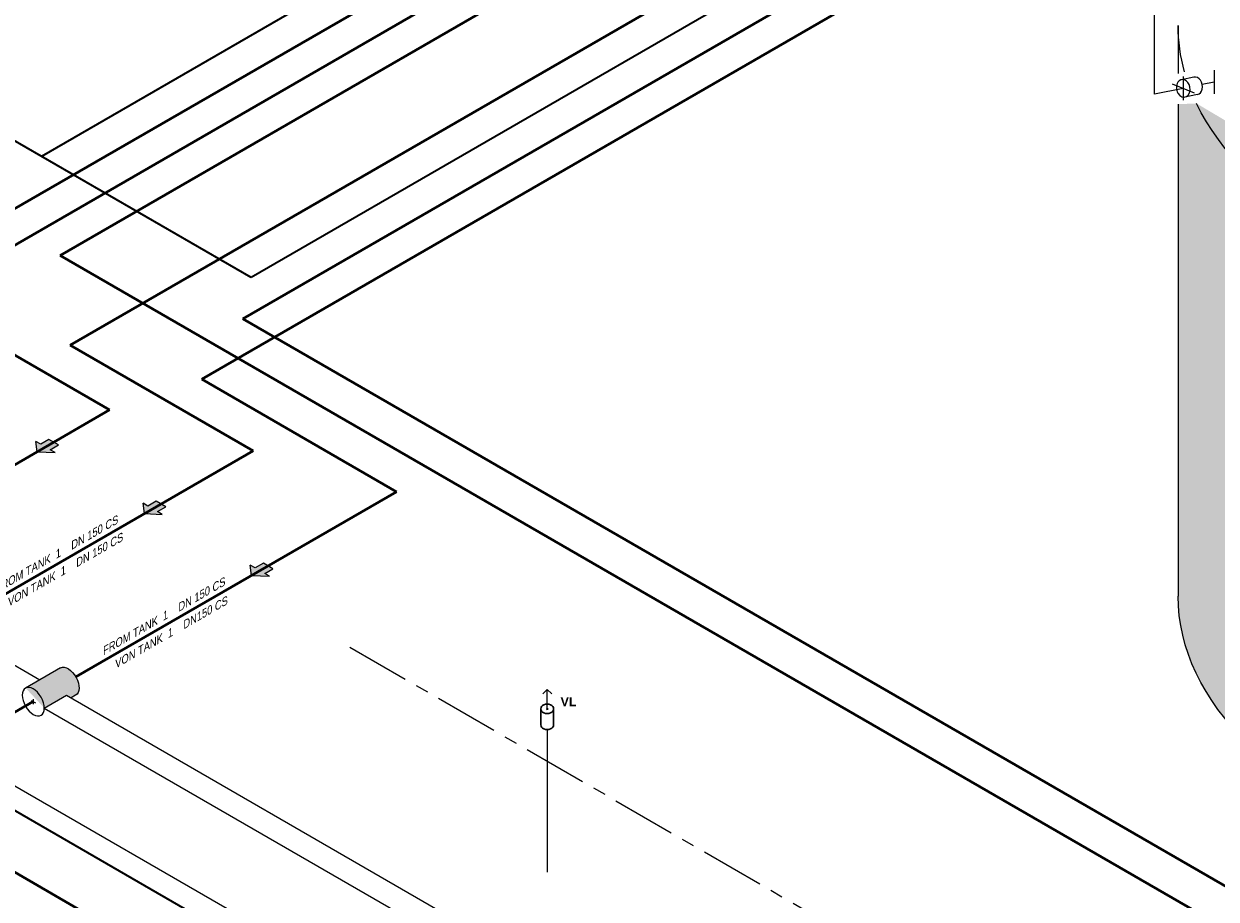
# Model space of a CAD drawing. Header units: millimetres. Extents: x 244 to 2461, y -1517 to 72.
# Tile 24 of 32: x 1602 to 2068, y -761 to -419. Entities that reach past the tile are written whole.
import ezdxf

# ---------------------------------------------------------------- set-up
doc = ezdxf.new("R2010")
doc.units = ezdxf.units.MM
for name, pattern in [('ACAD_ISO03W100', [30, 12, -18]), ('ACAD_ISO10W100', [18, 12, -3, 0, -3]), ('MITTELLINIE', [2, 1.25, -0.25, 0.25, -0.25])]:
    doc.linetypes.add(name, pattern=pattern)
for name, color, linetype, lineweight in [('Achsen', 253, 'ACAD_ISO10W100', 15), ('Armatur-Entleerung', 7, 'Continuous', 30), ('Auslagerung', 1, 'Continuous', 50), ('Einlagerung', 5, 'Continuous', 50), ('Entleerung', 74, 'Continuous', 35), ('Text', 7, 'Continuous', 18), ('Text groß', 7, 'Continuous', 18)]:
    doc.layers.add(name, color=color, linetype=linetype, lineweight=lineweight)
for name, color, linetype in [('ANLAGEN', 7, 'Continuous'), ('effekte', 7, 'Continuous'), ('gebäude', 8, 'Continuous'), ('rohrdurchführung', 7, 'Continuous')]:
    doc.layers.add(name, color=color, linetype=linetype)
doc.styles.add('isotext', font='arial.ttf', dxfattribs={"oblique": 30, "height": 3})

# ---------------------------------------------------------------- blocks, each defined once
blk = doc.blocks.new('FILOU_N2_83_2')
at = {"layer": 'ANLAGEN', "color": 7, "linetype": 'Continuous'}
for p, q in [((0, 0), (6.4952, 12.4102)), ((6.4952, 12.4102), (6.4952, 8.0801)), ((6.4952, 8.0801), (12.9904, 11.8301)), ((12.9904, 11.8301), (12.9904, 3.1699)), ((0, 0), (6.4952, -4.9104)), ((12.9904, 3.1699), (6.4952, -0.5801)), ((6.4952, -0.5801), (6.4952, -4.9103))]:
    blk.add_line(p, q, dxfattribs=at)

msp = doc.modelspace()

# ---------------------------------------------------------------- hatches: boundary and pattern name
at = {"layer": 'Auslagerung', "lineweight": 15}
for points in [[(1608.84, -583.49), (1606.96, -582.41), (1607.47, -586.45), (1614.46, -586.74), (1612.59, -585.66), (1615.84, -583.78), (1612.09, -581.62)], [(1650.72, -607.67), (1648.85, -606.59), (1649.35, -610.63), (1656.35, -610.92), (1654.47, -609.84), (1657.72, -607.96), (1653.97, -605.8)], [(1692.61, -631.86), (1690.73, -630.77), (1691.24, -634.81), (1698.23, -635.1), (1696.36, -634.02), (1699.61, -632.15), (1695.86, -629.98)]]:
    msp.add_hatch(color=256, dxfattribs=at).paths.add_polyline_path(points)
at = {"layer": 'effekte'}
h = msp.add_hatch(color=253, dxfattribs=at)
h.set_gradient(color1=(156, 156, 156), rotation=30, tint=1, name='CURVED')
edge = h.paths.add_edge_path()
edge.add_ellipse((2243.26, -642.83), major_axis=(-190, 0), ratio=0.588376, start_angle=360, end_angle=422.0567)
edge.add_ellipse((2243.26, -642.83), major_axis=(190, 0), ratio=0.588376, start_angle=240.3863, end_angle=310.0953)
edge.add_ellipse((2243.26, -642.83), major_axis=(190, 0), ratio=0.588376, start_angle=-49.9047, end_angle=0)
edge.add_line((2433.26, -642.83), (2433.26, -419.97))
edge.add_ellipse((2243.26, -419.97), major_axis=(-190, 0), ratio=0.588376, start_angle=130.0953, end_angle=180, ccw=False)
edge.add_line((2365.63, -505.49), (2365.63, -686.79))
edge.add_ellipse((2243.26, -601.27), major_axis=(190, 0), ratio=0.588376, start_angle=243.6636, end_angle=310.0953, ccw=False)
edge.add_line((2158.97, -701.46), (2158.97, -520.16))
edge.add_ellipse((2243.26, -419.97), major_axis=(-190, 0.08), ratio=0.588517, start_angle=375.841, end_angle=423.6785, ccw=False)
edge.add_line((2060.47, -450.41), (2053.26, -450.68))
edge.add_line((2053.26, -450.68), (2053.26, -642.83))
h = msp.add_hatch(color=253, dxfattribs=at)
h.set_gradient(color1=(156, 156, 156), rotation=30, tint=1, name='CURVED')
edge = h.paths.add_edge_path()
edge.add_line((1618.92, -681.55), (1620.73, -682.59))
edge.add_line((1620.73, -682.59), (1622.51, -681.56))
edge.add_ellipse((1619.57, -676.19), major_axis=(-3.02, 5.33), ratio=0.573604, start_angle=-181.4356, end_angle=-1.4356)
edge.add_line((1616.63, -670.82), (1602.91, -678.74))
edge.add_ellipse((1605.94, -684.06), major_axis=(3.06, -5.3), ratio=0.573854, start_angle=45.1735, end_angle=179.3453, ccw=False)
edge.add_line((1610.26, -686.55), (1618.92, -681.55))

# ---------------------------------------------------------------- linework, layer by layer
at = {"layer": 'Achsen'}
for p, q in [((1605.07, -683.56), (1606.8, -684.56)), ((1605.94, -683.06), (1605.94, -685.06))]:
    msp.add_line(p, q, dxfattribs=at)
at = {"layer": 'Achsen', "lineweight": 15}
for p, q in [((1807.07, -687.16), (1806.43, -686.79)), ((1806.43, -687.16), (1807.07, -686.79))]:
    msp.add_line(p, q, dxfattribs=at)
at = {"layer": 'Armatur-Entleerung'}
for p, q in [((1804.29, -693.31), (1804.29, -687.07)), ((1809.22, -693.13), (1809.22, -687.07))]:
    msp.add_line(p, q, dxfattribs=at)
at = {"layer": 'Armatur-Entleerung', "extrusion": (0, 0, -1)}
msp.add_ellipse((1806.75, -686.79), major_axis=(-2.47, 0), ratio=0.707107, start_param=6.229713, end_param=9.478251, dxfattribs=at)
at = {"layer": 'Armatur-Entleerung'}
for centre in [(1806.75, -686.97), (1806.75, -693.22)]:
    msp.add_ellipse(centre, major_axis=(-2.47, 0), ratio=0.707107, start_param=6.229713, end_param=9.478251, dxfattribs=at)
at = {"layer": 'Auslagerung'}
for p, q in [((2063.74, -237.23), (1561.43, -527.24)), ((2103.51, -265.93), (1620.37, -544.87)), ((1961.96, -281.68), (1534.82, -528.28)), ((2062.71, -332.44), (1671.78, -558.14)), ((1635.72, -570.14), (1561.43, -527.24)), ((1691.82, -586.12), (1620.37, -544.87)), ((1747.91, -602.09), (1671.78, -558.14)), ((1635.72, -570.14), (1538.85, -626.07)), ((1691.82, -586.12), (1580.73, -650.25)), ((1747.91, -602.09), (1622.61, -674.43)), ((1605.94, -684.06), (1587.95, -694.44)), ((1726.79, -824.67), (1587.26, -744.11))]:
    msp.add_line(p, q, dxfattribs=at)
at = {"layer": 'Einlagerung'}
for p, q in [((2044.76, -262.51), (1616.45, -509.79)), ((2106.31, -292.95), (1687.8, -534.58)), ((2103.23, -790.83), (1616.45, -509.79)), ((2163.21, -809.06), (1687.8, -534.58))]:
    msp.add_line(p, q, dxfattribs=at)
at = {"layer": 'Entleerung'}
for p, q in [((1943.3, -278.13), (1609.13, -471.06)), ((2075.91, -296.19), (1691.07, -518.37)), ((1691.07, -518.37), (1391.96, -345.68))]:
    msp.add_line(p, q, dxfattribs=at)
at = {"layer": 'Entleerung', "color": 74}
msp.add_line((1568.48, -709.15), (1881.01, -889.59), dxfattribs=at)
at = {"layer": 'gebäude', "ltscale": 0.35}
for p, q in [((2044, -446.78), (2044, -405.19)), ((2067.29, -437.45), (2067.29, -446.69)), ((2055.26, -439.88), (2055.26, -449.12)), ((2067.29, -442.07), (2062.69, -443)), ((2055.26, -444.5), (2044, -446.78))]:
    msp.add_line(p, q, dxfattribs=at)
at = {"layer": 'gebäude'}
for p, q in [((2053.26, -419.97), (2053.26, -438.72)), ((2059.41, -440.13), (2054.58, -441.11)), ((2060.78, -446.92), (2055.26, -448.04)), ((2053.26, -450.68), (2053.26, -642.83)), ((1385.7, -593.94), (2054.46, -980.05)), ((1577.04, -657.37), (1608.48, -675.52)), ((1806.75, -679.29), (1805.01, -681.03)), ((1806.75, -686.97), (1806.75, -679.29)), ((1806.75, -679.29), (1808.5, -681.03)), ((1618.92, -681.55), (1949.59, -872.46)), ((1610.26, -686.55), (1942.74, -878.51)), ((1806.75, -694.96), (1806.75, -750.68))]:
    msp.add_line(p, q, dxfattribs=at)
at = {"layer": 'gebäude', "linetype": 'ACAD_ISO03W100', "lineweight": 25}
msp.add_line((2050.98, -442.78), (2059.55, -446.22), dxfattribs=at)
at = {"layer": 'gebäude', "linetype": 'MITTELLINIE', "ltscale": 20}
msp.add_line((1729.61, -662.76), (2001.26, -819.59), dxfattribs=at)
at = {"layer": 'gebäude', "extrusion": (-1.12155e-32, 6.12303e-17, -1)}
for start_param, end_param in [(-0.162866, -0.00075), (-1.32786, -0.276478)]:
    msp.add_ellipse((2243.26, -419.97), major_axis=(-190, 0.08), ratio=0.588517, start_param=start_param, end_param=end_param, dxfattribs=at)
at = {"layer": 'gebäude'}
for centre, major_axis, start_param, end_param in [((2055.26, -444.5), (0.69, -3.4), 3.788862, 7.853982), ((2055.26, -444.5), (-0.69, 3.4), -1.570796, 0.64727), ((2060.09, -443.52), (-0.69, 3.4), -3.141593, 0)]:
    msp.add_ellipse(centre, major_axis=major_axis, ratio=0.763787, start_param=start_param, end_param=end_param, dxfattribs=at)
at = {"layer": 'gebäude', "extrusion": (-1.12475e-32, 6.12303e-17, -1)}
msp.add_ellipse((2243.26, -642.83), major_axis=(-190, 0), ratio=0.588376, start_param=-1.083094, end_param=0, dxfattribs=at)
at = {"layer": 'rohrdurchführung'}
for p, q in [((1616.63, -670.82), (1602.91, -678.74)), ((1610.26, -686.55), (1618.92, -681.55)), ((1622.51, -681.56), (1620.73, -682.59))]:
    msp.add_line(p, q, dxfattribs=at)
at = {"layer": 'rohrdurchführung', "extrusion": (0, 0, -1)}
msp.add_ellipse((1619.57, -676.19), major_axis=(-3.02, 5.33), ratio=0.573604, start_param=6.308241, end_param=9.449833, dxfattribs=at)
msp.add_ellipse((1605.94, -684.06), major_axis=(3.06, -5.3), ratio=0.573854, dxfattribs=at)

# ---------------------------------------------------------------- block references
at = {"layer": 'Auslagerung', "lineweight": 15, "xscale": -0.4999999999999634, "yscale": 0.5, "zscale": 0.5, "rotation": 239.9999879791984}
for p in [(1607.47, -586.45), (1649.35, -610.63), (1691.24, -634.81)]:
    msp.add_blockref('FILOU_N2_83_2', p, dxfattribs=at)

# ---------------------------------------------------------------- texts
at = {"layer": 'Text', "insert": (1811.96, -682.35), "char_height": 3.5, "width": 5.4629, "attachment_point": 1}
msp.add_mtext('{\\fArial|b1|i0|c0|p34;VL}', dxfattribs=at)
at = {"layer": 'Text groß', "style": 'isotext', "oblique": 30}
for s, p in [('FROM TANK  1    DN 150 CS', (1591.37, -641.91)), ('VON TANK  1    DN 150 CS', (1596.13, -647.09)), ('FROM TANK  1    DN 150 CS', (1633.25, -666.09)), ('VON TANK  1    DN150 CS', (1638.01, -671.27))]:
    msp.add_text(s, height=3, rotation=30, dxfattribs=at).set_placement(p)

doc.saveas('drawing.dxf')
